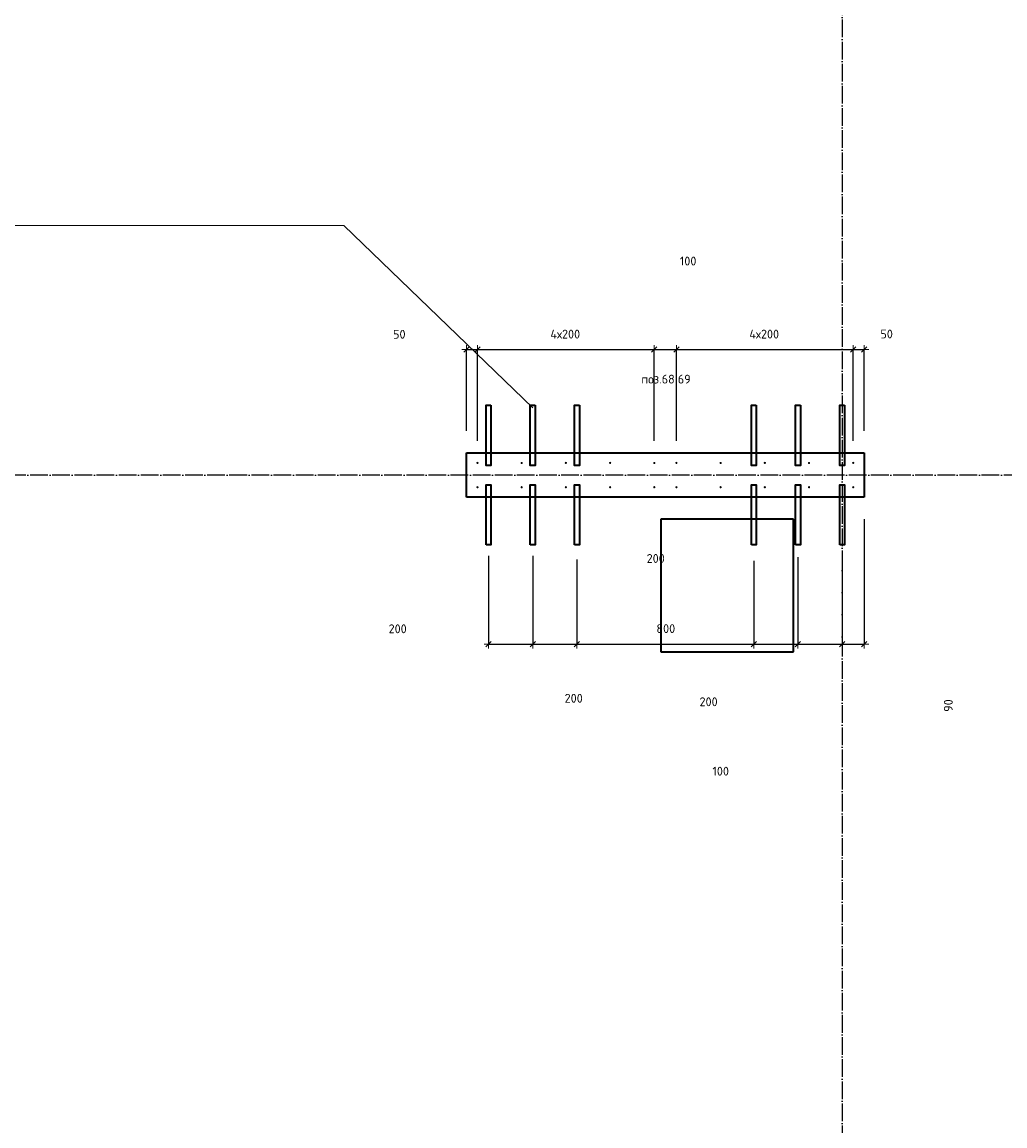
# Model space of a CAD drawing. Header units: millimetres. Extents: x -1001 to 124100, y -72947 to 40304.
# Tile 79 of 104: x 82990 to 87436, y -37325 to -32330. Entities that reach past the tile are written whole.
import ezdxf

# ---------------------------------------------------------------- set-up
doc = ezdxf.new("R2010")
doc.units = ezdxf.units.MM
doc.header["$PDMODE"] = 65
doc.linetypes.add('______11', pattern=[100, 80, -10, 0, -10])
doc.linetypes.add('______5', pattern=[220, 160, -20, 20, -20])
for name, color, linetype, lineweight in [('Standard', 7, 'Continuous', 25), ('Арм.стержн. Выпуски', 180, 'Continuous', 35), ('Размерная линия_ общее', 7, 'Continuous', 13), ('Размерная линия_ общее_1', 7, 'Continuous', 13)]:
    doc.layers.add(name, color=color, linetype=linetype, lineweight=lineweight)
doc.layers.add('Осевая линия_ общее', color=7, linetype='______5', lineweight=13, true_color=0xa0a0a0)
doc.styles.add('ISOCPEUR', font='ISOCPEUR')
doc.dimstyles.new('DIMSTYLE_11', dxfattribs={"dimtxt": 40, "dimasz": 40, "dimexe": 0, "dimexo": 0, "dimgap": 20, "dimtad": 2, "dimdec": 0, "dimrnd": 5, "dimzin": 12, "dimdsep": 46, "dimtxsty": 'ISOCPEUR', "dimblk1": 'ALL_ML_STRICH', "dimblk2": 'ALL_ML_STRICH', "dimsah": 1, "dimcen": 0, "dimclrd": 7, "dimclre": 256, "dimclrt": 7, "dimadec": 0, "dimazin": 0, "dimtfac": 1, "dimtdec": 0, "dimtix": 1, "dimtmove": 2, "dimatfit": 3, "dimfxl": 0, "dimtvp": 1.2, "dimtzin": 0, "dimlwd": 0, "dimlwe": -3, "dimarcsym": 0})
doc.dimstyles.new('DIMSTYLE_16', dxfattribs={"dimtxt": 40, "dimasz": 40, "dimexe": 0, "dimexo": 0, "dimgap": 20, "dimtad": 0, "dimdec": 0, "dimrnd": 5, "dimzin": 12, "dimdsep": 46, "dimtxsty": 'ISOCPEUR', "dimblk1": 'ALL_ML_STRICH', "dimblk2": 'ALL_ML_STRICH', "dimsah": 1, "dimcen": 0, "dimclrd": 7, "dimclre": 256, "dimclrt": 7, "dimadec": 0, "dimazin": 0, "dimtfac": 1, "dimtdec": 0, "dimtix": 1, "dimtmove": 2, "dimatfit": 3, "dimfxl": 0, "dimtzin": 0, "dimlwd": 0, "dimlwe": -3, "dimarcsym": 0})
doc.dimstyles.new('DIMSTYLE_18', dxfattribs={"dimtxt": 40, "dimasz": 40, "dimexe": 0, "dimexo": 0, "dimgap": 20, "dimtad": 0, "dimdec": 0, "dimrnd": 5, "dimzin": 12, "dimdsep": 46, "dimtxsty": 'ISOCPEUR', "dimblk1": 'ALL_ML_STRICH', "dimblk2": 'ALL_ML_STRICH', "dimsah": 1, "dimcen": 0, "dimclrd": 7, "dimclre": 256, "dimclrt": 7, "dimadec": 0, "dimazin": 0, "dimtfac": 1, "dimtdec": 0, "dimtix": 1, "dimtmove": 2, "dimatfit": 3, "dimfxl": 0, "dimtvp": 1.2, "dimtzin": 0, "dimlwd": 0, "dimlwe": -3, "dimarcsym": 0})
doc.dimstyles.new('DIMSTYLE_9', dxfattribs={"dimtxt": 40, "dimasz": 40, "dimexe": 0, "dimexo": 0, "dimgap": 20, "dimtad": 2, "dimdec": 0, "dimrnd": 5, "dimzin": 12, "dimdsep": 46, "dimtxsty": 'ISOCPEUR', "dimblk1": 'ALL_ML_STRICH', "dimblk2": 'ALL_ML_STRICH', "dimsah": 1, "dimcen": 0, "dimclrd": 7, "dimclre": 256, "dimclrt": 7, "dimadec": 0, "dimazin": 0, "dimtfac": 1, "dimtdec": 0, "dimtix": 1, "dimtmove": 2, "dimatfit": 3, "dimfxl": 0, "dimtzin": 0, "dimlwd": 0, "dimlwe": -3, "dimarcsym": 0})

# ---------------------------------------------------------------- blocks, each defined once
blk = doc.blocks.new('ALL_ML_STRICH')
at = {"color": 0, "linetype": 'ByBlock', "lineweight": -2}
for p, q in [((-1, 0), (0.5, 0)), ((-0.3, -0.3), (0.3, 0.3)), ((0, -0.5), (0, 0.5))]:
    blk.add_line(p, q, dxfattribs=at)
blk = doc.blocks.new('*D497')
at = {"layer": 'DEFPOINTS', "color": 7, "linetype": 'Continuous', "lineweight": 13, "transparency": 33554687}
for p in [(85000, -33812.1), (85000, -34280), (85050, -34325)]:
    blk.add_point(p, dxfattribs=at)
at = {"layer": 'Размерная линия_ общее_1', "color": 253, "linetype": 'Continuous', "lineweight": -2, "true_color": 0xa0a0a0, "transparency": 33554687}
for p, q in [((85000, -34180), (85000, -33812.1)), ((85050, -34225), (85050, -33812.1))]:
    blk.add_line(p, q, dxfattribs=at)
at = {"layer": 'Размерная линия_ общее_1', "color": 7, "linetype": 'Continuous', "lineweight": -2, "transparency": 33554687}
blk.add_line((85000, -33812.1), (85050, -33812.1), dxfattribs=at)
at = {"layer": 'Размерная линия_ общее_1', "color": 7, "linetype": 'Continuous', "lineweight": 13, "transparency": 33554687, "xscale": 40, "yscale": 40, "zscale": 40, "rotation": 180}
blk.add_blockref('ALL_ML_STRICH', (85000, -33812.1), dxfattribs=at)
at = {"layer": 'Размерная линия_ общее_1', "color": 7, "linetype": 'Continuous', "lineweight": 13, "transparency": 33554687, "xscale": 40, "yscale": 40, "zscale": 40}
blk.add_blockref('ALL_ML_STRICH', (85050, -33812.1), dxfattribs=at)
at = {"layer": 'Размерная линия_ общее_1', "color": 7, "linetype": 'Continuous', "lineweight": 13, "transparency": 33554687, "insert": (84696.4, -33742.8), "char_height": 40, "width": 80, "attachment_point": 5, "style": 'ISOCPEUR'}
blk.add_mtext('\\A1;{50}', dxfattribs=at)
blk = doc.blocks.new('*D498')
at = {"layer": 'DEFPOINTS', "color": 7, "linetype": 'Continuous', "lineweight": 13, "transparency": 33554687}
for p in [(85050, -33812.1), (85050, -34325), (85850, -34325)]:
    blk.add_point(p, dxfattribs=at)
at = {"layer": 'Размерная линия_ общее_1', "color": 253, "linetype": 'Continuous', "lineweight": -2, "true_color": 0xa0a0a0, "transparency": 33554687}
for p, q in [((85050, -34225), (85050, -33812.1)), ((85850, -34225), (85850, -33812.1))]:
    blk.add_line(p, q, dxfattribs=at)
at = {"layer": 'Размерная линия_ общее_1', "color": 7, "linetype": 'Continuous', "lineweight": -2, "transparency": 33554687}
blk.add_line((85050, -33812.1), (85850, -33812.1), dxfattribs=at)
at = {"layer": 'Размерная линия_ общее_1', "color": 7, "linetype": 'Continuous', "lineweight": 13, "transparency": 33554687, "xscale": 40, "yscale": 40, "zscale": 40, "rotation": 180}
blk.add_blockref('ALL_ML_STRICH', (85050, -33812.1), dxfattribs=at)
at = {"layer": 'Размерная линия_ общее_1', "color": 7, "linetype": 'Continuous', "lineweight": 13, "transparency": 33554687, "xscale": 40, "yscale": 40, "zscale": 40}
blk.add_blockref('ALL_ML_STRICH', (85850, -33812.1), dxfattribs=at)
at = {"layer": 'Размерная линия_ общее_1', "color": 7, "linetype": 'Continuous', "lineweight": 13, "transparency": 33554687, "insert": (85380, -33722.1), "char_height": 40, "width": 2, "attachment_point": 1, "line_spacing_factor": 0.60241, "style": 'ISOCPEUR'}
blk.add_mtext('4х200', dxfattribs=at)
blk = doc.blocks.new('*D499')
at = {"layer": 'DEFPOINTS', "color": 7, "linetype": 'Continuous', "lineweight": 13, "transparency": 33554687}
for p in [(85850, -33812.1), (85850, -34325), (85950, -34325)]:
    blk.add_point(p, dxfattribs=at)
at = {"layer": 'Размерная линия_ общее_1', "color": 253, "linetype": 'Continuous', "lineweight": -2, "true_color": 0xa0a0a0, "transparency": 33554687}
for p, q in [((85850, -34225), (85850, -33812.1)), ((85950, -34225), (85950, -33812.1))]:
    blk.add_line(p, q, dxfattribs=at)
at = {"layer": 'Размерная линия_ общее_1', "color": 7, "linetype": 'Continuous', "lineweight": -2, "transparency": 33554687}
blk.add_line((85850, -33812.1), (85950, -33812.1), dxfattribs=at)
at = {"layer": 'Размерная линия_ общее_1', "color": 7, "linetype": 'Continuous', "lineweight": 13, "transparency": 33554687, "xscale": 40, "yscale": 40, "zscale": 40, "rotation": 180}
blk.add_blockref('ALL_ML_STRICH', (85850, -33812.1), dxfattribs=at)
at = {"layer": 'Размерная линия_ общее_1', "color": 7, "linetype": 'Continuous', "lineweight": 13, "transparency": 33554687, "xscale": 40, "yscale": 40, "zscale": 40}
blk.add_blockref('ALL_ML_STRICH', (85950, -33812.1), dxfattribs=at)
at = {"layer": 'Размерная линия_ общее_1', "color": 7, "linetype": 'Continuous', "lineweight": 13, "transparency": 33554687, "insert": (86003.1, -33411.5), "char_height": 40, "width": 120, "attachment_point": 5, "style": 'ISOCPEUR'}
blk.add_mtext('\\A1;{100}', dxfattribs=at)
blk = doc.blocks.new('*D500')
at = {"layer": 'DEFPOINTS', "color": 7, "linetype": 'Continuous', "lineweight": 13, "transparency": 33554687}
for p in [(85950, -33812.1), (85950, -34325), (86750, -34325)]:
    blk.add_point(p, dxfattribs=at)
at = {"layer": 'Размерная линия_ общее_1', "color": 253, "linetype": 'Continuous', "lineweight": -2, "true_color": 0xa0a0a0, "transparency": 33554687}
for p, q in [((85950, -34225), (85950, -33812.1)), ((86750, -34225), (86750, -33812.1))]:
    blk.add_line(p, q, dxfattribs=at)
at = {"layer": 'Размерная линия_ общее_1', "color": 7, "linetype": 'Continuous', "lineweight": -2, "transparency": 33554687}
blk.add_line((85950, -33812.1), (86750, -33812.1), dxfattribs=at)
at = {"layer": 'Размерная линия_ общее_1', "color": 7, "linetype": 'Continuous', "lineweight": 13, "transparency": 33554687, "xscale": 40, "yscale": 40, "zscale": 40, "rotation": 180}
blk.add_blockref('ALL_ML_STRICH', (85950, -33812.1), dxfattribs=at)
at = {"layer": 'Размерная линия_ общее_1', "color": 7, "linetype": 'Continuous', "lineweight": 13, "transparency": 33554687, "xscale": 40, "yscale": 40, "zscale": 40}
blk.add_blockref('ALL_ML_STRICH', (86750, -33812.1), dxfattribs=at)
at = {"layer": 'Размерная линия_ общее_1', "color": 7, "linetype": 'Continuous', "lineweight": 13, "transparency": 33554687, "insert": (86280, -33722.1), "char_height": 40, "width": 2, "attachment_point": 1, "line_spacing_factor": 0.60241, "style": 'ISOCPEUR'}
blk.add_mtext('4х200', dxfattribs=at)
blk = doc.blocks.new('*D501')
at = {"layer": 'DEFPOINTS', "color": 7, "linetype": 'Continuous', "lineweight": 13, "transparency": 33554687}
for p in [(86750, -33812.1), (86800, -34280), (86750, -34325)]:
    blk.add_point(p, dxfattribs=at)
at = {"layer": 'Размерная линия_ общее_1', "color": 253, "linetype": 'Continuous', "lineweight": -2, "true_color": 0xa0a0a0, "transparency": 33554687}
for p, q in [((86750, -34225), (86750, -33812.1)), ((86800, -34180), (86800, -33812.1))]:
    blk.add_line(p, q, dxfattribs=at)
at = {"layer": 'Размерная линия_ общее_1', "color": 7, "linetype": 'Continuous', "lineweight": -2, "transparency": 33554687}
blk.add_line((86750, -33812.1), (86800, -33812.1), dxfattribs=at)
at = {"layer": 'Размерная линия_ общее_1', "color": 7, "linetype": 'Continuous', "lineweight": 13, "transparency": 33554687, "xscale": 40, "yscale": 40, "zscale": 40, "rotation": 180}
blk.add_blockref('ALL_ML_STRICH', (86750, -33812.1), dxfattribs=at)
at = {"layer": 'Размерная линия_ общее_1', "color": 7, "linetype": 'Continuous', "lineweight": 13, "transparency": 33554687, "xscale": 40, "yscale": 40, "zscale": 40}
blk.add_blockref('ALL_ML_STRICH', (86800, -33812.1), dxfattribs=at)
at = {"layer": 'Размерная линия_ общее_1', "color": 7, "linetype": 'Continuous', "lineweight": 13, "transparency": 33554687, "insert": (86901, -33741.6), "char_height": 40, "width": 80, "attachment_point": 5, "style": 'ISOCPEUR'}
blk.add_mtext('\\A1;{50}', dxfattribs=at)
blk = doc.blocks.new('*D502')
at = {"layer": 'DEFPOINTS', "color": 7, "linetype": 'Continuous', "lineweight": 13, "transparency": 33554687}
for p in [(85100, -34645.5), (85300, -34645.1), (85100, -35144.9)]:
    blk.add_point(p, dxfattribs=at)
at = {"layer": 'Размерная линия_ общее_1', "color": 253, "linetype": 'Continuous', "lineweight": -2, "true_color": 0xa0a0a0, "transparency": 33554687}
for p, q in [((85100, -34745.5), (85100, -35144.9)), ((85300, -34745.1), (85300, -35144.9))]:
    blk.add_line(p, q, dxfattribs=at)
at = {"layer": 'Размерная линия_ общее_1', "color": 7, "linetype": 'Continuous', "lineweight": -2, "transparency": 33554687}
blk.add_line((85100, -35144.9), (85300, -35144.9), dxfattribs=at)
at = {"layer": 'Размерная линия_ общее_1', "color": 7, "linetype": 'Continuous', "lineweight": 13, "transparency": 33554687, "xscale": 40, "yscale": 40, "zscale": 40, "rotation": 180}
blk.add_blockref('ALL_ML_STRICH', (85100, -35144.9), dxfattribs=at)
at = {"layer": 'Размерная линия_ общее_1', "color": 7, "linetype": 'Continuous', "lineweight": 13, "transparency": 33554687, "xscale": 40, "yscale": 40, "zscale": 40}
blk.add_blockref('ALL_ML_STRICH', (85300, -35144.9), dxfattribs=at)
at = {"layer": 'Размерная линия_ общее_1', "color": 7, "linetype": 'Continuous', "lineweight": 13, "transparency": 33554687, "insert": (84688.9, -35075.7), "char_height": 40, "width": 120, "attachment_point": 5, "style": 'ISOCPEUR'}
blk.add_mtext('\\A1;{200}', dxfattribs=at)
blk = doc.blocks.new('*D503')
at = {"layer": 'DEFPOINTS', "color": 7, "linetype": 'Continuous', "lineweight": 13, "transparency": 33554687}
for p in [(85300, -34645.1), (85500, -34662.2), (85300, -35144.9)]:
    blk.add_point(p, dxfattribs=at)
at = {"layer": 'Размерная линия_ общее_1', "color": 253, "linetype": 'Continuous', "lineweight": -2, "true_color": 0xa0a0a0, "transparency": 33554687}
for p, q in [((85300, -34745.1), (85300, -35144.9)), ((85500, -34762.2), (85500, -35144.9))]:
    blk.add_line(p, q, dxfattribs=at)
at = {"layer": 'Размерная линия_ общее_1', "color": 7, "linetype": 'Continuous', "lineweight": -2, "transparency": 33554687}
blk.add_line((85300, -35144.9), (85500, -35144.9), dxfattribs=at)
at = {"layer": 'Размерная линия_ общее_1', "color": 7, "linetype": 'Continuous', "lineweight": 13, "transparency": 33554687, "xscale": 40, "yscale": 40, "zscale": 40, "rotation": 180}
blk.add_blockref('ALL_ML_STRICH', (85300, -35144.9), dxfattribs=at)
at = {"layer": 'Размерная линия_ общее_1', "color": 7, "linetype": 'Continuous', "lineweight": 13, "transparency": 33554687, "xscale": 40, "yscale": 40, "zscale": 40}
blk.add_blockref('ALL_ML_STRICH', (85500, -35144.9), dxfattribs=at)
at = {"layer": 'Размерная линия_ общее_1', "color": 7, "linetype": 'Continuous', "lineweight": 13, "transparency": 33554687, "insert": (85485.3, -35390.1), "char_height": 40, "width": 120, "attachment_point": 5, "style": 'ISOCPEUR'}
blk.add_mtext('\\A1;{200}', dxfattribs=at)
blk = doc.blocks.new('*D504')
at = {"layer": 'DEFPOINTS', "color": 7, "linetype": 'Continuous', "lineweight": 13, "transparency": 33554687}
for p in [(85500, -34662.2), (86300, -34667.4), (85500, -35144.9)]:
    blk.add_point(p, dxfattribs=at)
at = {"layer": 'Размерная линия_ общее_1', "color": 253, "linetype": 'Continuous', "lineweight": -2, "true_color": 0xa0a0a0, "transparency": 33554687}
for p, q in [((85500, -34762.2), (85500, -35144.9)), ((86300, -34767.4), (86300, -35144.9))]:
    blk.add_line(p, q, dxfattribs=at)
at = {"layer": 'Размерная линия_ общее_1', "color": 7, "linetype": 'Continuous', "lineweight": -2, "transparency": 33554687}
blk.add_line((85500, -35144.9), (86300, -35144.9), dxfattribs=at)
at = {"layer": 'Размерная линия_ общее_1', "color": 7, "linetype": 'Continuous', "lineweight": 13, "transparency": 33554687, "xscale": 40, "yscale": 40, "zscale": 40, "rotation": 180}
blk.add_blockref('ALL_ML_STRICH', (85500, -35144.9), dxfattribs=at)
at = {"layer": 'Размерная линия_ общее_1', "color": 7, "linetype": 'Continuous', "lineweight": 13, "transparency": 33554687, "xscale": 40, "yscale": 40, "zscale": 40}
blk.add_blockref('ALL_ML_STRICH', (86300, -35144.9), dxfattribs=at)
at = {"layer": 'Размерная линия_ общее_1', "color": 7, "linetype": 'Continuous', "lineweight": 13, "transparency": 33554687, "insert": (85902, -35074.9), "char_height": 40, "width": 120, "attachment_point": 5, "style": 'ISOCPEUR'}
blk.add_mtext('\\A1;{800}', dxfattribs=at)
blk = doc.blocks.new('*D505')
at = {"layer": 'DEFPOINTS', "color": 7, "linetype": 'Continuous', "lineweight": 13, "transparency": 33554687}
for p in [(86300, -34667.4), (86500, -34651.8), (86300, -35144.9)]:
    blk.add_point(p, dxfattribs=at)
at = {"layer": 'Размерная линия_ общее_1', "color": 253, "linetype": 'Continuous', "lineweight": -2, "true_color": 0xa0a0a0, "transparency": 33554687}
for p, q in [((86300, -34767.4), (86300, -35144.9)), ((86500, -34751.8), (86500, -35144.9))]:
    blk.add_line(p, q, dxfattribs=at)
at = {"layer": 'Размерная линия_ общее_1', "color": 7, "linetype": 'Continuous', "lineweight": -2, "transparency": 33554687}
blk.add_line((86300, -35144.9), (86500, -35144.9), dxfattribs=at)
at = {"layer": 'Размерная линия_ общее_1', "color": 7, "linetype": 'Continuous', "lineweight": 13, "transparency": 33554687, "xscale": 40, "yscale": 40, "zscale": 40, "rotation": 180}
blk.add_blockref('ALL_ML_STRICH', (86300, -35144.9), dxfattribs=at)
at = {"layer": 'Размерная линия_ общее_1', "color": 7, "linetype": 'Continuous', "lineweight": 13, "transparency": 33554687, "xscale": 40, "yscale": 40, "zscale": 40}
blk.add_blockref('ALL_ML_STRICH', (86500, -35144.9), dxfattribs=at)
at = {"layer": 'Размерная линия_ общее_1', "color": 7, "linetype": 'Continuous', "lineweight": 13, "transparency": 33554687, "insert": (85856.4, -34757.4), "char_height": 40, "width": 120, "attachment_point": 5, "style": 'ISOCPEUR'}
blk.add_mtext('\\A1;{200}', dxfattribs=at)
blk = doc.blocks.new('*D506')
at = {"layer": 'DEFPOINTS', "color": 7, "linetype": 'Continuous', "lineweight": 13, "transparency": 33554687}
for p in [(86500, -34651.8), (86700, -34659.6), (86500, -35144.9)]:
    blk.add_point(p, dxfattribs=at)
at = {"layer": 'Размерная линия_ общее_1', "color": 253, "linetype": 'Continuous', "lineweight": -2, "true_color": 0xa0a0a0, "transparency": 33554687}
for p, q in [((86500, -34751.8), (86500, -35144.9)), ((86700, -34759.6), (86700, -35144.9))]:
    blk.add_line(p, q, dxfattribs=at)
at = {"layer": 'Размерная линия_ общее_1', "color": 7, "linetype": 'Continuous', "lineweight": -2, "transparency": 33554687}
blk.add_line((86500, -35144.9), (86700, -35144.9), dxfattribs=at)
at = {"layer": 'Размерная линия_ общее_1', "color": 7, "linetype": 'Continuous', "lineweight": 13, "transparency": 33554687, "xscale": 40, "yscale": 40, "zscale": 40, "rotation": 180}
blk.add_blockref('ALL_ML_STRICH', (86500, -35144.9), dxfattribs=at)
at = {"layer": 'Размерная линия_ общее_1', "color": 7, "linetype": 'Continuous', "lineweight": 13, "transparency": 33554687, "xscale": 40, "yscale": 40, "zscale": 40}
blk.add_blockref('ALL_ML_STRICH', (86700, -35144.9), dxfattribs=at)
at = {"layer": 'Размерная линия_ общее_1', "color": 7, "linetype": 'Continuous', "lineweight": 13, "transparency": 33554687, "insert": (86095.5, -35406), "char_height": 40, "width": 120, "attachment_point": 5, "style": 'ISOCPEUR'}
blk.add_mtext('\\A1;{200}', dxfattribs=at)
blk = doc.blocks.new('*D507')
at = {"layer": 'DEFPOINTS', "color": 7, "linetype": 'Continuous', "lineweight": 13, "transparency": 33554687}
for p in [(86800, -34480), (86700, -34659.6), (86700, -35144.9)]:
    blk.add_point(p, dxfattribs=at)
at = {"layer": 'Размерная линия_ общее_1', "color": 253, "linetype": 'Continuous', "lineweight": -2, "true_color": 0xa0a0a0, "transparency": 33554687}
for p, q in [((86800, -34580), (86800, -35144.9)), ((86700, -34759.6), (86700, -35144.9))]:
    blk.add_line(p, q, dxfattribs=at)
at = {"layer": 'Размерная линия_ общее_1', "color": 7, "linetype": 'Continuous', "lineweight": -2, "transparency": 33554687}
blk.add_line((86700, -35144.9), (86800, -35144.9), dxfattribs=at)
at = {"layer": 'Размерная линия_ общее_1', "color": 7, "linetype": 'Continuous', "lineweight": 13, "transparency": 33554687, "xscale": 40, "yscale": 40, "zscale": 40, "rotation": 180}
blk.add_blockref('ALL_ML_STRICH', (86700, -35144.9), dxfattribs=at)
at = {"layer": 'Размерная линия_ общее_1', "color": 7, "linetype": 'Continuous', "lineweight": 13, "transparency": 33554687, "xscale": 40, "yscale": 40, "zscale": 40}
blk.add_blockref('ALL_ML_STRICH', (86800, -35144.9), dxfattribs=at)
at = {"layer": 'Размерная линия_ общее_1', "color": 7, "linetype": 'Continuous', "lineweight": 13, "transparency": 33554687, "insert": (86150.4, -35720), "char_height": 40, "width": 120, "attachment_point": 5, "style": 'ISOCPEUR'}
blk.add_mtext('\\A1;{100}', dxfattribs=at)
blk = doc.blocks.new('*D595')
at = {"layer": 'DEFPOINTS', "color": 7, "linetype": 'Continuous', "lineweight": 13, "transparency": 33554687}
for p in [(88365, -35545), (87562.8, -35634.5), (88365, -35634.5)]:
    blk.add_point(p, dxfattribs=at)
at = {"layer": 'Размерная линия_ общее_1', "color": 253, "linetype": 'Continuous', "lineweight": -2, "true_color": 0xa0a0a0, "transparency": 33554687}
for p, q in [((88265, -35545), (87562.8, -35545)), ((88265, -35634.5), (87562.8, -35634.5))]:
    blk.add_line(p, q, dxfattribs=at)
at = {"layer": 'Размерная линия_ общее_1', "color": 7, "linetype": 'Continuous', "lineweight": -2, "transparency": 33554687}
blk.add_line((87562.8, -35634.5), (87562.8, -35545), dxfattribs=at)
at = {"layer": 'Размерная линия_ общее_1', "color": 7, "linetype": 'Continuous', "lineweight": 13, "transparency": 33554687, "xscale": 40, "yscale": 40, "zscale": 40}
for p, rotation in [((87562.8, -35545), 90), ((87562.8, -35634.5), 270)]:
    blk.add_blockref('ALL_ML_STRICH', p, dxfattribs=dict(at, rotation=rotation))
at = {"layer": 'Размерная линия_ общее_1', "color": 7, "linetype": 'Continuous', "lineweight": 13, "transparency": 33554687, "insert": (87180.1, -35423), "char_height": 40, "width": 80, "attachment_point": 5, "rotation": 90, "style": 'ISOCPEUR'}
blk.add_mtext('\\A1;{90}', dxfattribs=at)

msp = doc.modelspace()

# ---------------------------------------------------------------- hatches: boundary and pattern name
at = {"layer": 'Арм.стержн. Выпуски', "linetype": 'Continuous', "lineweight": 35, "transparency": 33554687}
for points in [[(85055, -34325), (85054.6, -34323.1), (85053.5, -34321.5), (85051.9, -34320.4), (85050, -34320), (85048.1, -34320.4), (85046.5, -34321.5), (85045.4, -34323.1), (85045, -34325), (85045.4, -34326.9), (85046.5, -34328.5), (85048.1, -34329.6), (85050, -34330), (85051.9, -34329.6), (85053.5, -34328.5), (85054.6, -34326.9)], [(85255, -34325), (85254.6, -34323.1), (85253.5, -34321.5), (85251.9, -34320.4), (85250, -34320), (85248.1, -34320.4), (85246.5, -34321.5), (85245.4, -34323.1), (85245, -34325), (85245.4, -34326.9), (85246.5, -34328.5), (85248.1, -34329.6), (85250, -34330), (85251.9, -34329.6), (85253.5, -34328.5), (85254.6, -34326.9)], [(85455, -34325), (85454.6, -34323.1), (85453.5, -34321.5), (85451.9, -34320.4), (85450, -34320), (85448.1, -34320.4), (85446.5, -34321.5), (85445.4, -34323.1), (85445, -34325), (85445.4, -34326.9), (85446.5, -34328.5), (85448.1, -34329.6), (85450, -34330), (85451.9, -34329.6), (85453.5, -34328.5), (85454.6, -34326.9)], [(85655, -34325), (85654.6, -34323.1), (85653.5, -34321.5), (85651.9, -34320.4), (85650, -34320), (85648.1, -34320.4), (85646.5, -34321.5), (85645.4, -34323.1), (85645, -34325), (85645.4, -34326.9), (85646.5, -34328.5), (85648.1, -34329.6), (85650, -34330), (85651.9, -34329.6), (85653.5, -34328.5), (85654.6, -34326.9)], [(85855, -34325), (85854.6, -34323.1), (85853.5, -34321.5), (85851.9, -34320.4), (85850, -34320), (85848.1, -34320.4), (85846.5, -34321.5), (85845.4, -34323.1), (85845, -34325), (85845.4, -34326.9), (85846.5, -34328.5), (85848.1, -34329.6), (85850, -34330), (85851.9, -34329.6), (85853.5, -34328.5), (85854.6, -34326.9)], [(85955, -34325), (85954.6, -34323.1), (85953.5, -34321.5), (85951.9, -34320.4), (85950, -34320), (85948.1, -34320.4), (85946.5, -34321.5), (85945.4, -34323.1), (85945, -34325), (85945.4, -34326.9), (85946.5, -34328.5), (85948.1, -34329.6), (85950, -34330), (85951.9, -34329.6), (85953.5, -34328.5), (85954.6, -34326.9)], [(86155, -34325), (86154.6, -34323.1), (86153.5, -34321.5), (86151.9, -34320.4), (86150, -34320), (86148.1, -34320.4), (86146.5, -34321.5), (86145.4, -34323.1), (86145, -34325), (86145.4, -34326.9), (86146.5, -34328.5), (86148.1, -34329.6), (86150, -34330), (86151.9, -34329.6), (86153.5, -34328.5), (86154.6, -34326.9)], [(86355, -34325), (86354.6, -34323.1), (86353.5, -34321.5), (86351.9, -34320.4), (86350, -34320), (86348.1, -34320.4), (86346.5, -34321.5), (86345.4, -34323.1), (86345, -34325), (86345.4, -34326.9), (86346.5, -34328.5), (86348.1, -34329.6), (86350, -34330), (86351.9, -34329.6), (86353.5, -34328.5), (86354.6, -34326.9)], [(86555, -34325), (86554.6, -34323.1), (86553.5, -34321.5), (86551.9, -34320.4), (86550, -34320), (86548.1, -34320.4), (86546.5, -34321.5), (86545.4, -34323.1), (86545, -34325), (86545.4, -34326.9), (86546.5, -34328.5), (86548.1, -34329.6), (86550, -34330), (86551.9, -34329.6), (86553.5, -34328.5), (86554.6, -34326.9)], [(86755, -34325), (86754.6, -34323.1), (86753.5, -34321.5), (86751.9, -34320.4), (86750, -34320), (86748.1, -34320.4), (86746.5, -34321.5), (86745.4, -34323.1), (86745, -34325), (86745.4, -34326.9), (86746.5, -34328.5), (86748.1, -34329.6), (86750, -34330), (86751.9, -34329.6), (86753.5, -34328.5), (86754.6, -34326.9)], [(85055, -34435), (85054.6, -34433.1), (85053.5, -34431.5), (85051.9, -34430.4), (85050, -34430), (85048.1, -34430.4), (85046.5, -34431.5), (85045.4, -34433.1), (85045, -34435), (85045.4, -34436.9), (85046.5, -34438.5), (85048.1, -34439.6), (85050, -34440), (85051.9, -34439.6), (85053.5, -34438.5), (85054.6, -34436.9)], [(85255, -34435), (85254.6, -34433.1), (85253.5, -34431.5), (85251.9, -34430.4), (85250, -34430), (85248.1, -34430.4), (85246.5, -34431.5), (85245.4, -34433.1), (85245, -34435), (85245.4, -34436.9), (85246.5, -34438.5), (85248.1, -34439.6), (85250, -34440), (85251.9, -34439.6), (85253.5, -34438.5), (85254.6, -34436.9)], [(85455, -34435), (85454.6, -34433.1), (85453.5, -34431.5), (85451.9, -34430.4), (85450, -34430), (85448.1, -34430.4), (85446.5, -34431.5), (85445.4, -34433.1), (85445, -34435), (85445.4, -34436.9), (85446.5, -34438.5), (85448.1, -34439.6), (85450, -34440), (85451.9, -34439.6), (85453.5, -34438.5), (85454.6, -34436.9)], [(85655, -34435), (85654.6, -34433.1), (85653.5, -34431.5), (85651.9, -34430.4), (85650, -34430), (85648.1, -34430.4), (85646.5, -34431.5), (85645.4, -34433.1), (85645, -34435), (85645.4, -34436.9), (85646.5, -34438.5), (85648.1, -34439.6), (85650, -34440), (85651.9, -34439.6), (85653.5, -34438.5), (85654.6, -34436.9)], [(85855, -34435), (85854.6, -34433.1), (85853.5, -34431.5), (85851.9, -34430.4), (85850, -34430), (85848.1, -34430.4), (85846.5, -34431.5), (85845.4, -34433.1), (85845, -34435), (85845.4, -34436.9), (85846.5, -34438.5), (85848.1, -34439.6), (85850, -34440), (85851.9, -34439.6), (85853.5, -34438.5), (85854.6, -34436.9)], [(85955, -34435), (85954.6, -34433.1), (85953.5, -34431.5), (85951.9, -34430.4), (85950, -34430), (85948.1, -34430.4), (85946.5, -34431.5), (85945.4, -34433.1), (85945, -34435), (85945.4, -34436.9), (85946.5, -34438.5), (85948.1, -34439.6), (85950, -34440), (85951.9, -34439.6), (85953.5, -34438.5), (85954.6, -34436.9)], [(86155, -34435), (86154.6, -34433.1), (86153.5, -34431.5), (86151.9, -34430.4), (86150, -34430), (86148.1, -34430.4), (86146.5, -34431.5), (86145.4, -34433.1), (86145, -34435), (86145.4, -34436.9), (86146.5, -34438.5), (86148.1, -34439.6), (86150, -34440), (86151.9, -34439.6), (86153.5, -34438.5), (86154.6, -34436.9)], [(86355, -34435), (86354.6, -34433.1), (86353.5, -34431.5), (86351.9, -34430.4), (86350, -34430), (86348.1, -34430.4), (86346.5, -34431.5), (86345.4, -34433.1), (86345, -34435), (86345.4, -34436.9), (86346.5, -34438.5), (86348.1, -34439.6), (86350, -34440), (86351.9, -34439.6), (86353.5, -34438.5), (86354.6, -34436.9)], [(86555, -34435), (86554.6, -34433.1), (86553.5, -34431.5), (86551.9, -34430.4), (86550, -34430), (86548.1, -34430.4), (86546.5, -34431.5), (86545.4, -34433.1), (86545, -34435), (86545.4, -34436.9), (86546.5, -34438.5), (86548.1, -34439.6), (86550, -34440), (86551.9, -34439.6), (86553.5, -34438.5), (86554.6, -34436.9)], [(86755, -34435), (86754.6, -34433.1), (86753.5, -34431.5), (86751.9, -34430.4), (86750, -34430), (86748.1, -34430.4), (86746.5, -34431.5), (86745.4, -34433.1), (86745, -34435), (86745.4, -34436.9), (86746.5, -34438.5), (86748.1, -34439.6), (86750, -34440), (86751.9, -34439.6), (86753.5, -34438.5), (86754.6, -34436.9)]]:
    msp.add_hatch(color=4, dxfattribs=at).paths.add_polyline_path(points)

# ---------------------------------------------------------------- linework, layer by layer
at = {"color": 7, "linetype": 'Continuous', "lineweight": 35, "transparency": 33554687}
for p, q in [((85000, -34480), (85000, -34280)), ((85000, -34280), (86800, -34280)), ((86800, -34280), (86800, -34480)), ((86800, -34480), (85000, -34480))]:
    msp.add_line(p, q, dxfattribs=at)
at = {"layer": 'Арм.стержн. Выпуски', "color": 7, "linetype": 'Continuous', "lineweight": 13, "transparency": 33554687}
for p, q in [((82506, -33251.2), (84446, -33251.2)), ((84446, -33251.2), (85300, -34075))]:
    msp.add_line(p, q, dxfattribs=at)
at = {"layer": 'Арм.стержн. Выпуски', "color": 7, "linetype": 'Continuous', "lineweight": 35, "transparency": 33554687}
for points in [[(85111, -34064), (85111, -34336), (85089, -34336), (85089, -34064), (85111, -34064)], [(85311, -34064), (85311, -34336), (85289, -34336), (85289, -34064), (85311, -34064)], [(85511, -34064), (85511, -34336), (85489, -34336), (85489, -34064), (85511, -34064)], [(86311, -34064), (86311, -34336), (86289, -34336), (86289, -34064), (86311, -34064)], [(86511, -34064), (86511, -34336), (86489, -34336), (86489, -34064), (86511, -34064)], [(86711, -34064), (86711, -34336), (86689, -34336), (86689, -34064), (86711, -34064)], [(85089, -34696), (85089, -34424), (85111, -34424), (85111, -34696), (85089, -34696)], [(85289, -34696), (85289, -34424), (85311, -34424), (85311, -34696), (85289, -34696)], [(85489, -34696), (85489, -34424), (85511, -34424), (85511, -34696), (85489, -34696)], [(86289, -34696), (86289, -34424), (86311, -34424), (86311, -34696), (86289, -34696)], [(86489, -34696), (86489, -34424), (86511, -34424), (86511, -34696), (86489, -34696)], [(86689, -34696), (86689, -34424), (86711, -34424), (86711, -34696), (86689, -34696)]]:
    msp.add_lwpolyline(points, dxfattribs=at)
at = {"layer": 'Осевая линия_ общее', "color": 253, "linetype": '______11', "lineweight": -3, "true_color": 0xa0a0a0, "transparency": 33554687}
for p, q in [((86700, -23410), (86700, -72827.9)), ((96620, -34380), (77142.2, -34380))]:
    msp.add_line(p, q, dxfattribs=at)
at = {"layer": 'Размерная линия_ общее', "color": 7, "linetype": 'Continuous', "lineweight": 35, "transparency": 33554687}
for p, q in [((85880, -34580), (85880, -35180)), ((86480, -34580), (85880, -34580)), ((86480, -35180), (86480, -34580)), ((85880, -35180), (86480, -35180))]:
    msp.add_line(p, q, dxfattribs=at)

# ---------------------------------------------------------------- texts
at = {"layer": 'Standard', "color": 7, "linetype": 'Continuous', "lineweight": 13, "transparency": 33554687, "insert": (85903, -33925.8), "char_height": 40, "width": 239.298, "attachment_point": 2, "style": 'ISOCPEUR'}
msp.add_mtext('\\A1;{\\fISOCPEUR|i0|b0;\\H40.000000;\\W1.000000;\\C7;поз.68,69}\\P', dxfattribs=at)

# ---------------------------------------------------------------- dimensions: what is measured, and where the dimension line sits
at = {"layer": 'Размерная линия_ общее_1', "color": 7, "linetype": 'Continuous', "lineweight": 13, "transparency": 33554687}
for base, p1, p2, dimstyle, picture, middle in [((85950, -33812.1), (85850, -34225), (85950, -34225), 'DIMSTYLE_11', '*D499', (86003.1, -33411.5)), ((85050, -33812.1), (85000, -34180), (85050, -34225), 'DIMSTYLE_11', '*D497', (84696.4, -33742.8)), ((86800, -33812.1), (86750, -34225), (86800, -34180), 'DIMSTYLE_11', '*D501', (86901, -33741.6)), ((86800, -35144.9), (86700, -34759.6), (86800, -34580), 'DIMSTYLE_18', '*D507', (86150.4, -35720)), ((85300, -35144.9), (85100, -34745.5), (85300, -34745.1), 'DIMSTYLE_9', '*D502', (84688.9, -35075.7)), ((85500, -35144.9), (85300, -34745.1), (85500, -34762.2), 'DIMSTYLE_16', '*D503', (85485.3, -35390.1)), ((86300, -35144.9), (85500, -34762.2), (86300, -34767.4), 'DIMSTYLE_9', '*D504', (85902, -35074.9)), ((86500, -35144.9), (86300, -34767.4), (86500, -34751.8), 'DIMSTYLE_9', '*D505', (85856.4, -34757.4)), ((86700, -35144.9), (86500, -34751.8), (86700, -34759.6), 'DIMSTYLE_16', '*D506', (86095.5, -35406))]:
    dim = msp.add_linear_dim(base=base, p1=p1, p2=p2, dimstyle=dimstyle, override={"dimpost": '<>', "dimclrd": 7, "dimclre": 253, "dimclrt": 7, "dimlwd": 0, "dimlwe": 65533}, dxfattribs=at)
    dim.commit()
    dim.dimension.update_dxf_attribs({"geometry": picture, "text_midpoint": middle, "dimtype": 160})
for base, p1, p2, picture, middle in [((85850, -33812.1), (85050, -34225), (85850, -34225), '*D498', (85450, -33792.1)), ((86750, -33812.1), (85950, -34225), (86750, -34225), '*D500', (86350, -33792.1))]:
    dim = msp.add_linear_dim(base=base, p1=p1, p2=p2, text='4х200', dimstyle='DIMSTYLE_9', override={"dimpost": '<>', "dimclrd": 7, "dimclre": 253, "dimclrt": 7, "dimlwd": 0, "dimlwe": 65533}, dxfattribs=at)
    dim.commit()
    dim.dimension.update_dxf_attribs({"geometry": picture, "text_midpoint": middle, "dimtype": 160})
dim = msp.add_linear_dim(base=(87562.8451, -35545.0138), p1=(88265, -35634.5451), p2=(88265, -35545.0138), angle=90, dimstyle='DIMSTYLE_9', override={"dimpost": '<>', "dimclrd": 7, "dimclre": 253, "dimclrt": 7, "dimlwd": 0, "dimlwe": 65533}, dxfattribs=at)
dim.commit()
dim.dimension.update_dxf_attribs({"geometry": '*D595', "text_midpoint": (87180.1161, -35422.96), "dimtype": 160})

doc.saveas('drawing.dxf')
